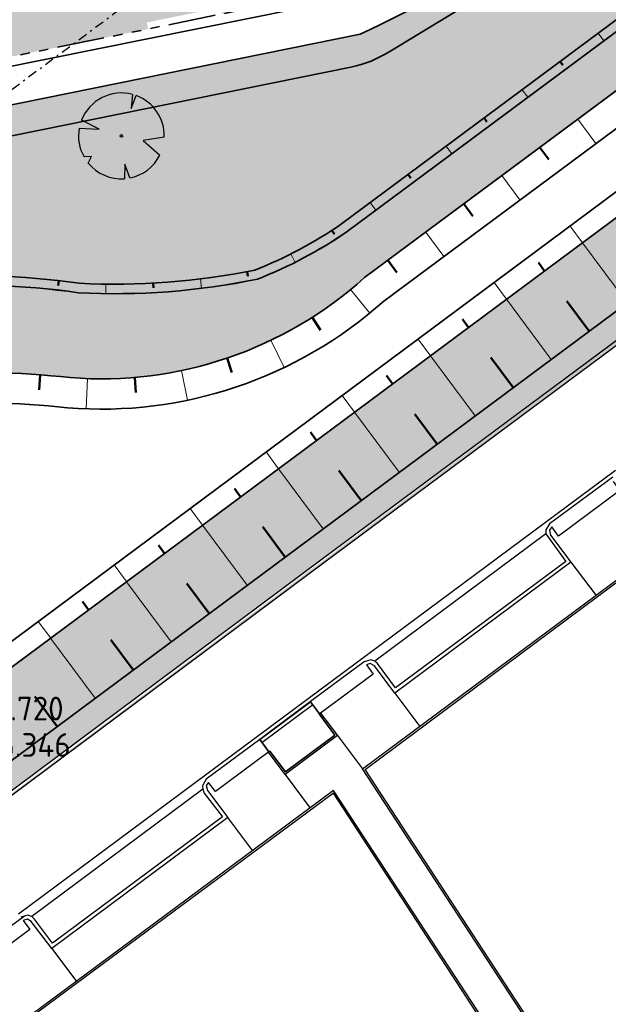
# Model space of a CAD drawing. Header units: metres. Extents: x 103263 to 106611, y 426963 to 428812.
# Tile 5 of 74: x 104255 to 104286, y 427594 to 427646. Entities that reach past the tile are written whole.
import ezdxf
from ezdxf.enums import TextEntityAlignment as Align

# ---------------------------------------------------------------- set-up
doc = ezdxf.new("R2010")
doc.units = ezdxf.units.M
doc.linetypes.add('DASHDOT', pattern=[1, 0.5, -0.25, 0, -0.25])
doc.linetypes.add('VH-RWSBAND_110X220', pattern=[24, 10, -2, 2, -2, 2, -2, 2, -2])
for name, color, linetype in [('!USG_214_molgoot', 1, 'Continuous'), ('kc-nieuwe-gasleiding-25-03-2004', 30, 'Continuous'), ('P-I-FUNCTIESCHEIDING', 7, 'Continuous'), ('P-I-KANT-OP-INRIT', 7, 'Continuous')]:
    doc.layers.add(name, color=color, linetype=linetype)
for name, color, linetype, lineweight in [('N-GV-GW-TALUD_TEEN-G', 3, 'Continuous', 35), ('N-WE-GR-BOOM-S', 7, 'Continuous', 25), ('N-WE-GW-TALUD_KRUIN-G', 3, 'Continuous', 35), ('N-WE-GW-TALUDARCERING-S', 90, 'Continuous', 25), ('N-WE-GW-TALUDARCERING_KORT-G', 90, 'Continuous', 50), ('N-WE-GW-TALUDARCERING_LANG-G', 90, 'Continuous', 18), ('N-WE-VH-KANTOPSLUITING_TROTTOIRBAND_RWS_110 220-G', 210, 'VH-RWSBAND_110X220', 35), ('N-WE-VH-KANTVERHARDING-G', 210, 'Continuous', 35), ('N-WE-VH-VERHARDING-G', 252, 'Continuous', 35)]:
    doc.layers.add(name, color=color, linetype=linetype, lineweight=lineweight)
doc.layers.add('N-WE-GR-BEPLANTING-A-250', color=7, linetype='Continuous', lineweight=18, true_color=0x00a500)
doc.layers.add('N-WE-GR-GRAS-A-250', color=7, linetype='Continuous', lineweight=18, true_color=0x7ca500)
doc.layers.add('N-WE-VH-VERHARDING-AP_GROEN4', color=7, linetype='Continuous', true_color=0x004700)
doc.styles.add('NLCS-ISO-T25', font='NLCS-ISO.ttf', dxfattribs={"height": 2.5})
pattern_1 = [(316.3290536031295, (0, 0), (1.76729138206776, 0.04100208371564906), [0.1499999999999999, -0.9999999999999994]), (1.329053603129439, (0.5342876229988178, -0.1644285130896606), (1.508993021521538, 1.785480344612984), [0.15, -1]), (346.3290536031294, (0.1759090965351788, 0.03944603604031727), (1.315684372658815, 0.9664236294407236), [0.15, -1]), (331.3290536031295, (0.7036363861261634, 0.1577841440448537), (0.9740066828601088, 0.3221971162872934), [0.15, -1]), (91.3290536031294, (1.870952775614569, 1.670190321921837), (-0.5870817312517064, -0.5637686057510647), [0.15, -1]), (106.3290536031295, (1.430233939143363, -0.6741148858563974), (-0.3111394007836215, -0.7163743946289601), [0.15, -1]), (121.3290536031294, (0.251521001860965, -0.1709888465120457), (-0.4753752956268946, -0.7576399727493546), [0.15, -1]), (41.32905360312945, (0.7069165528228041, 0.01640083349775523), (0.1086561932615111, 1.693574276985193), [0.1499999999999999, -0.9999999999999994]), (56.32905360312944, (0, 0), (-0.3333754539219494, 1.663989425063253), [0.1499999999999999, -0.9999999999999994])]

# ---------------------------------------------------------------- blocks, each defined once
blk = doc.blocks.new('*U220')
at = {"ltscale": 20, "flags": 128}
for points in [[(0.5793388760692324, 2.190296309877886), (0.512674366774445, 1.442929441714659), (0.7783564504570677, 2.127719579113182)], [(-2.229457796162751, 0.4031898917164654), (-1.183538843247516, 0.3534729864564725), (-2.105046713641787, 0.837744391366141)], [(2.264866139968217, -0.05835501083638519), (1.153274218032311, -0.2475629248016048), (2.022349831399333, -1.021356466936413)], [(-1.754058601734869, -1.433978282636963), (-1.575691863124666, -1.088303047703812), (-1.973252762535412, -1.113243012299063)], [(0.446271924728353, -2.221250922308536), (0.1886407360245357, -1.498573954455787), (0.1622557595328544, -2.259803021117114)]]:
    blk.add_lwpolyline(points, dxfattribs=at)
blk.add_lwpolyline([(2.26486297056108, -0.05835493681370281, 0.3219436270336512), (0.7783549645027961, 2.127715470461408, 0.3219436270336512)], format="xyb", dxfattribs=at)
blk.add_circle((0, 0), 0.0675)
at = {"ltscale": 20}
for start, end in [(75.18440999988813, 158.298953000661), (169.7490490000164, 209.4302330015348), (281.3600670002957, 333.2046490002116), (219.2666920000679, 274.1068389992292)]:
    blk.add_arc((0, 0), 2.265614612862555, start, end, dxfattribs=at)
blk = doc.blocks.new('*U56')
at = {"layer": 'N-WE-GW-TALUDARCERING_KORT-G', "ltscale": 0.1}
for p, q in [((104283.7857496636, 427644.0492561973), (104283.9347841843, 427643.8485357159)), ((104279.7713400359, 427641.0685657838), (104279.9203745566, 427640.8678453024)), ((104275.7569304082, 427638.0878753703), (104275.9059649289, 427637.8871548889)), ((104271.7251656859, 427635.1318318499), (104271.8613490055, 427634.9221795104)), ((104267.2480538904, 427632.9569083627), (104267.2955078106, 427632.711453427)), ((104257.3008443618, 427632.4771476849), (104257.2719337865, 427632.2288249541)), ((104262.289689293, 427632.3435321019), (104262.3034787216, 427632.0939126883))]:
    blk.add_line(p, q, dxfattribs=at)
at = {"layer": 'N-WE-GW-TALUDARCERING_LANG-G', "ltscale": 0.1}
for p, q in [((104285.7929544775, 427645.539601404), (104286.0910235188, 427645.1381604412)), ((104281.7785448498, 427642.5589109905), (104282.0766138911, 427642.1574700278)), ((104277.7641352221, 427639.5782205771), (104278.0622042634, 427639.1767796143)), ((104273.7497255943, 427636.5975301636), (104274.0477946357, 427636.1960892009)), ((104269.5580935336, 427633.8878429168), (104269.782821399, 427633.4411916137)), ((104259.7907331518, 427632.2904499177), (104259.7843790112, 427631.7904902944)), ((104264.7792867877, 427632.566026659), (104264.8406715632, 427632.0698090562))]:
    blk.add_line(p, q, dxfattribs=at)
blk = doc.blocks.new('*U57')
at = {"layer": 'N-WE-GW-TALUDARCERING_KORT-G', "ltscale": 0.1}
for p, q in [((104282.7089249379, 427639.5120319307), (104283.1858354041, 427638.8697263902)), ((104278.6945153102, 427636.5313415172), (104279.1714257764, 427635.8890359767)), ((104274.6801056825, 427633.5506511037), (104275.1570161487, 427632.9083455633)), ((104270.6927179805, 427630.5407258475), (104271.122085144, 427629.865711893)), ((104266.1933236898, 427628.3877703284), (104266.4495793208, 427627.6299226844)), ((104256.3215935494, 427627.5053014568), (104256.2601010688, 427626.7076682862)), ((104261.3106533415, 427627.3683112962), (104261.3790511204, 427626.5712405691))]:
    blk.add_line(p, q, dxfattribs=at)
at = {"layer": 'N-WE-GW-TALUDARCERING_LANG-G', "ltscale": 0.1}
for p, q in [((104284.7161297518, 427641.0023771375), (104285.6699506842, 427639.7177660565)), ((104280.7017201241, 427638.021686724), (104281.6555410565, 427636.737075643)), ((104276.6873104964, 427635.0409963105), (104277.6411314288, 427633.7563852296)), ((104272.7164927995, 427632.0059254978), (104273.7309542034, 427630.7686429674)), ((104268.5078127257, 427629.3288415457), (104269.1984211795, 427627.8855605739)), ((104263.7826685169, 427627.7310998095), (104264.1096827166, 427626.1648745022)), ((104258.8129702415, 427627.3046428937), (104258.7575720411, 427625.7056022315))]:
    blk.add_line(p, q, dxfattribs=at)
blk = doc.blocks.new('*U58')
at = {"layer": 'N-WE-GW-TALUDARCERING_KORT-G', "ltscale": 0.1}
for p, q in [((104282.9627847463, 427632.9851762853), (104282.6348024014, 427633.4266823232)), ((104278.9490934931, 427630.0035186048), (104278.6211111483, 427630.4450246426)), ((104274.9354022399, 427627.0218609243), (104274.6074198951, 427627.4633669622)), ((104270.9217109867, 427624.0402032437), (104270.5937286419, 427624.4817092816)), ((104266.9080197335, 427621.0585455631), (104266.5800373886, 427621.500051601)), ((104262.8943284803, 427618.0768878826), (104262.5663461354, 427618.5183939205)), ((104258.8806372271, 427615.0952302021), (104258.5526548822, 427615.5367362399))]:
    blk.add_line(p, q, dxfattribs=at)
at = {"layer": 'N-WE-GW-TALUDARCERING_LANG-G', "ltscale": 0.1}
for p, q in [((104284.9696303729, 427634.4760051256), (104284.3136656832, 427635.3590172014)), ((104280.9559391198, 427631.4943474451), (104280.29997443, 427632.3773595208)), ((104276.9422478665, 427628.5126897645), (104276.2862831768, 427629.3957018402)), ((104272.9285566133, 427625.531032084), (104272.2725919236, 427626.4140441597)), ((104268.9148653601, 427622.5493744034), (104268.2589006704, 427623.4323864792)), ((104264.9011741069, 427619.5677167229), (104264.2452094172, 427620.4507287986)), ((104260.8874828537, 427616.5860590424), (104260.231518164, 427617.4690711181)), ((104256.8737916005, 427613.6044013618), (104256.2178269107, 427614.4874134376))]:
    blk.add_line(p, q, dxfattribs=at)
blk = doc.blocks.new('*U59')
at = {"layer": 'N-WE-GW-TALUDARCERING_KORT-G', "ltscale": 0.1}
for p, q in [((104285.3153317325, 427629.8121593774), (104284.1375769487, 427631.3975674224)), ((104281.3016404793, 427626.8305016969), (104280.1238856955, 427628.4159097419)), ((104277.2879492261, 427623.8488440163), (104276.1101944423, 427625.4342520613)), ((104273.2742579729, 427620.8671863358), (104272.0965031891, 427622.4525943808)), ((104269.2605667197, 427617.8855286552), (104268.0828119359, 427619.4709367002)), ((104265.2468754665, 427614.9038709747), (104264.0691206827, 427616.4892790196)), ((104261.2331842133, 427611.9222132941), (104260.0554294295, 427613.5076213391)), ((104257.2194929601, 427608.9405556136), (104256.0417381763, 427610.5259636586))]:
    blk.add_line(p, q, dxfattribs=at)
at = {"layer": 'N-WE-GW-TALUDARCERING_LANG-G', "ltscale": 0.1}
for p, q in [((104287.3221773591, 427631.3029882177), (104284.9666677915, 427634.4738043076)), ((104283.3084861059, 427628.3213305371), (104280.9529765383, 427631.4921466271)), ((104279.2947948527, 427625.3396728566), (104276.9392852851, 427628.5104889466)), ((104275.2811035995, 427622.358015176), (104272.9255940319, 427625.528831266)), ((104271.2674123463, 427619.3763574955), (104268.9119027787, 427622.5471735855)), ((104267.2537210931, 427616.394699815), (104264.8982115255, 427619.5655159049)), ((104263.2400298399, 427613.4130421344), (104260.8845202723, 427616.5838582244)), ((104259.2263385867, 427610.4313844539), (104256.8708290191, 427613.6022005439))]:
    blk.add_line(p, q, dxfattribs=at)
blk = doc.blocks.new('update forel')
at = {"layer": '!USG_214_molgoot', "color": 251}
for p, q in [((104286.7091578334, 427622.4528384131, -1.148020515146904), (104273.6983171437, 427612.7925887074, -1.173066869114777)), ((104283.0331369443, 427619.1054109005, -1.17086516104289), (104273.9965148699, 427612.3912433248, -1.173066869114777)), ((104273.6983171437, 427612.7925887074, -1.173066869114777), (104255.1829574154, 427599.0264139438, -1.114373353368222))]:
    blk.add_line(p, q, dxfattribs=at)
for points in [[(104303.4648930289, 427563.2835961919, -0.9666226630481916), (104299.3105710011, 427569.6558983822, -0.9513645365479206), (104288.8893333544, 427585.5715757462, -0.9436194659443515), (104287.6683877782, 427584.7837590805, -0.9311318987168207), (104273.3480458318, 427606.6973990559, -0.9279319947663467), (104285.6946930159, 427615.8774830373, -0.9345929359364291), (104310.4282567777, 427634.2571154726, -1.060514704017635)], [(104264.9028368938, 427605.6229647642, -1.172369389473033), (104255.8760437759, 427598.9010028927, -1.150071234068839)], [(104298.7794874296, 427561.706854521, -1.017954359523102), (104295.266970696, 427567.0546054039, -0.9691056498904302), (104284.8827587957, 427582.9198481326, -0.9746610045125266), (104286.0966519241, 427583.7296783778, -0.9349483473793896), (104271.817919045, 427605.5541999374, -0.9347492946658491), (104255.2616980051, 427593.2701736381, -0.899735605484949)]]:
    blk.add_polyline3d(points, dxfattribs=at)
at = {"color": 251, "lineweight": -3}
blk.add_line((104269.2538416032, 427606.3985597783, -0.9857476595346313), (104268.3738530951, 427607.5833174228, -1.058084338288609), dxfattribs=at)
at = {"layer": 'P-I-FUNCTIESCHEIDING', "color": 251, "linetype": 'Continuous'}
for p, q in [((104271.1343925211, 427609.6460387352, -1.039105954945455), (104272.0236214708, 427608.4567163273, -0.99491646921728)), ((104267.9243775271, 427608.2463230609, -1.131431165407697), (104265.0908968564, 427606.1563619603, -1.138062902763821)), ((104272.0236214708, 427608.4567163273, -0.99491646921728), (104269.2538416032, 427606.3985597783, -0.9857476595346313)), ((104265.2092369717, 427605.987031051, -1.049764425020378), (104265.0951257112, 427605.8172727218, -1.031966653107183)), ((104265.0951257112, 427605.8172727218, -1.031966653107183), (104265.1512694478, 427605.5564713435, -1.040869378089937)), ((104271.806726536, 427605.4130706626, -0.9591508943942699), (104255.3142090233, 427593.1991751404, -0.9071362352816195)), ((104265.1512694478, 427605.5564713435, -1.040869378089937), (104266.2294611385, 427604.1380717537, -0.9879818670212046)), ((104285.9771663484, 427583.7290331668, -0.9438487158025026), (104271.806726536, 427605.4130706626, -0.9591508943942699)), ((104266.2324649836, 427604.1321691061, -0.9885819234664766), (104256.9273318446, 427597.2081127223, -0.9802868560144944)), ((104266.2294611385, 427604.1380717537, -0.9879818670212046), (104266.2324649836, 427604.1321691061, -0.9885819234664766)), ((104255.646422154, 427598.7639372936, -1.017273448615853), (104255.4228708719, 427598.6969702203, -1.026874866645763)), ((104255.8503455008, 427598.6509181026, -1.019574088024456), (104255.646422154, 427598.7639372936, -1.017273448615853)), ((104256.9273318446, 427597.2081127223, -0.9802868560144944), (104255.8503455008, 427598.6509181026, -1.019574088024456))]:
    blk.add_line(p, q, dxfattribs=at)
for points in [[(104242.4555612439, 427596.4036620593, -1.014039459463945), (104252.8383283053, 427604.1042792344, -1.037922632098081), (104271.2228467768, 427617.785619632, -1.031415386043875), (104293.1893211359, 427634.1011107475, -1.048068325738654), (104300.3571159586, 427639.4316784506, -1.069387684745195), (104304.3583929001, 427642.4169554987, -1.193442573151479)], [(104255.4871589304, 427598.9194659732, -1.11982220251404), (104246.883789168, 427592.5860554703, -1.117168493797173), (104245.8854914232, 427591.8142281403, -1.039380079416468), (104242.5855717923, 427596.2713018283, -1.029640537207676), (104243.6039762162, 427597.0055277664, -1.096029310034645), (104252.9575400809, 427603.9454503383, -1.145724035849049), (104271.3493464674, 427617.6279537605, -1.14621675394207), (104271.3493464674, 427617.6279537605, -1.14621675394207), (104293.3212004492, 427633.94524602, -1.204469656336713), (104300.115604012, 427638.9893797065, -1.294593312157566), (104304.4778030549, 427642.2587438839, -1.296843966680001)], [(104303.5573144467, 427563.2965688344, -0.9373222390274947), (104299.3850906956, 427569.7163395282, -0.9538636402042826), (104288.9127159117, 427585.7064007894, -0.9455178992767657), (104287.7108946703, 427584.89737409, -0.9280305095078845), (104273.4843044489, 427606.6716037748, -0.9300318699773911), (104285.7564157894, 427615.8085550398, -0.9381935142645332), (104310.4775465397, 427634.151535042, -1.084715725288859)], [(104283.2241670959, 427619.6298161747, -1.161358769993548), (104283.0250016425, 427619.3233845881, -1.183762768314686), (104283.0331369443, 427619.1054109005, -1.17086516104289), (104284.0792371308, 427617.6564333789, -1.120678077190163), (104275.0839409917, 427610.9770789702, -1.112979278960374), (104274.1387881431, 427612.259686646, -1.16556789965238), (104273.9965148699, 427612.3912433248, -1.173066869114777), (104273.7881179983, 427612.4594923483, -1.154766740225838), (104273.4343973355, 427612.3576810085, -1.144368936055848)], [(104283.3374445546, 427619.4710446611, -1.040060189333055), (104283.2194426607, 427619.295144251, -1.040162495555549), (104283.2806961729, 427619.047271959, -1.037765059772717), (104284.3530463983, 427617.6190453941, -0.9923776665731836), (104275.0479819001, 427610.6968098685, -1.005682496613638), (104273.9722960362, 427612.1358893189, -1.039569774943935), (104273.7520142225, 427612.259581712, -1.046469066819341), (104273.5489460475, 427612.1920973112, -1.045970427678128)], [(104284.3530463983, 427617.6190453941, -0.9923776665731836), (104285.6806834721, 427615.8553724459, -0.9588932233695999)], [(104275.0479819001, 427610.6968098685, -1.005682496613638), (104276.3644219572, 427608.9431375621, -0.9510979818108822)], [(104270.6063358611, 427610.2540628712, -1.135900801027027), (104267.9243775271, 427608.2463230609, -1.131431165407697), (104267.9243775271, 427608.2463230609, -1.131431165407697)], [(104270.7200655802, 427610.083233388, -1.044602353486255), (104268.0341210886, 427608.0789336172, -1.0411326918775)], [(104268.3945920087, 427607.5987059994, -1.058336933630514), (104268.4429716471, 427607.6303587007, -1.032236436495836), (104269.2703729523, 427606.5374720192, -0.9926460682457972), (104271.8810356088, 427608.481648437, -0.9889166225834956), (104271.0555946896, 427609.5980039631, -1.037306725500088), (104271.1324053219, 427609.6578033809, -1.041305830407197)], [(104272.0236214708, 427608.4567163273, -0.99491646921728), (104273.346950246, 427606.7026644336, -0.9399319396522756)], [(104265.0908968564, 427606.1563619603, -1.138062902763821), (104264.8875701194, 427605.7983593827, -1.1673674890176), (104264.9028368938, 427605.6229647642, -1.172369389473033), (104264.9848994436, 427605.4258774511, -1.17297132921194), (104265.9462357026, 427604.1721562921, -1.113982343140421), (104256.9640133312, 427597.5029005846, -1.094483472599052), (104256.0135369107, 427598.7701121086, -1.134972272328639), (104255.8760437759, 427598.9010028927, -1.150071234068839), (104255.6718960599, 427598.9729183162, -1.125271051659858), (104255.3024218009, 427598.8660136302, -1.114373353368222)], [(104269.2538416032, 427606.3985597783, -0.9857476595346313), (104270.5768409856, 427604.6309118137, -0.9455632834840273)], [(104267.5585771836, 427602.3694338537, -0.9451974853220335), (104266.2294611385, 427604.1380717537, -0.9879818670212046)], [(104256.9273318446, 427597.2081127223, -0.9802868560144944), (104258.2456986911, 427595.4748145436, -0.9305021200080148)]]:
    blk.add_polyline3d(points, dxfattribs=at)
at = {"layer": 'P-I-KANT-OP-INRIT', "color": 251, "linetype": 'Continuous'}
for points in [[(104286.5665236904, 427622.0987740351, -1.148203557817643), (104283.2241670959, 427619.6298161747, -1.161358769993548)], [(104286.5802385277, 427621.8792293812, -1.029323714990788), (104286.9293645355, 427621.3941727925, -1.042528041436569), (104283.7000658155, 427618.9951229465, -1.033364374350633), (104283.3374445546, 427619.4710446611, -1.040060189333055)], [(104273.4343973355, 427612.3576810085, -1.144368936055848), (104270.6063358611, 427610.2540628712, -1.135900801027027)], [(104273.5489460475, 427612.1920973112, -1.045970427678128), (104273.901116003, 427611.7051540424, -1.020974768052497), (104271.1343925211, 427609.6460387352, -1.039105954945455), (104271.0778562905, 427609.6030326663, -1.032506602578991), (104270.7200655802, 427610.083233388, -1.044602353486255)], [(104268.0341210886, 427608.0789336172, -1.0411326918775), (104268.3945920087, 427607.5987059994, -1.058336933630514), (104265.5810472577, 427605.5110147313, -1.024068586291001), (104265.2092369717, 427605.987031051, -1.049764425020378)], [(104255.4228708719, 427598.6969702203, -1.026874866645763), (104255.7791449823, 427598.2183289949, -1.008779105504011), (104252.9601352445, 427596.1214286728, -1.01441089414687), (104252.6028258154, 427596.5923538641, -1.027406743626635)]]:
    blk.add_polyline3d(points, dxfattribs=at)
blk = doc.blocks.new('GM_COORD XY')
for p, q in [((0, 2.5), (0, -2.5)), ((2.5, 0), (-2.5, 0))]:
    blk.add_line(p, q)
blk.add_circle((0, 0), 0.9999999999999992)
at = {"style": 'NLCS-ISO-T25'}
for tag, p in [('X-WAARDE', (1.825317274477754, 5.82867350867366)), ('Y-WAARDE', (1.907821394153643, 1.978450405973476))]:
    blk.add_attdef(tag, p, '', height=2.5, dxfattribs=at)
blk.add_attdef('GM_COORD_NUMMER', text='', height=2.5, dxfattribs=at).set_placement((-2.5, 0.75), align=Align.RIGHT)

msp = doc.modelspace()

# ---------------------------------------------------------------- hatches: boundary and pattern name
at = {"layer": 'N-WE-GR-BEPLANTING-A-250'}
h = msp.add_hatch(dxfattribs=at)
h.set_pattern_fill('AGR-BEPLANTING_SOORT_01', color=256, scale=0.2, angle=2.438340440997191e-10, style=0, pattern_type=2)
h.set_pattern_definition([(60.00000000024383, (104639.955648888, 427910.1806441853), (-0.5773504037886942, 0.9999997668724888), [0.288676, -0.8660260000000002]), (120.0000000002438, (104639.955648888, 427910.1806441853), (-1.154700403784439, -2.331299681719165e-07), [0.288676, -0.8660260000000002]), (270, (104639.955648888, 427910.1806441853), (0.5773500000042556, -0.9999999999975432), [0.25, -1.75])])
edge = h.paths.add_edge_path()
edge.add_line((104659.3303647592, 427926.4612525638), (104651.7230013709, 427930.1607831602))
edge.add_line((104651.7230013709, 427930.1607831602), (104630.4938774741, 427940.376883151))
edge.add_line((104630.4938774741, 427940.376883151), (104615.8207720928, 427939.2164508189))
edge.add_line((104615.8207720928, 427939.2164508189), (104614.2376933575, 427936.9417769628))
edge.add_line((104614.2376933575, 427936.9417769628), (104618.9005509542, 427931.7673681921))
edge.add_line((104618.9005509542, 427931.7673681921), (104620.0012690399, 427927.1015558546))
edge.add_line((104620.0012690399, 427927.1015558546), (104630.0898014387, 427928.1712134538))
edge.add_line((104630.0898014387, 427928.1712134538), (104636.2878124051, 427922.2964945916))
edge.add_line((104636.2878124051, 427922.2964945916), (104635.6264533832, 427916.4450273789))
edge.add_line((104635.6264533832, 427916.4450273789), (104649.3272545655, 427918.542081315))
edge.add_line((104649.3272545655, 427918.542081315), (104660.6366545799, 427913.9924327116))
edge.add_line((104660.6366545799, 427913.9924327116), (104663.6131149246, 427914.9011601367))
edge.add_line((104663.6131149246, 427914.9011601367), (104665.8010621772, 427914.1757056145))
edge.add_line((104665.8010621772, 427914.1757056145), (104667.1001514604, 427911.8641044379))
edge.add_line((104667.1001514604, 427911.8641044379), (104668.6199794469, 427908.9346376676))
edge.add_line((104668.6199794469, 427908.9346376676), (104670.7094656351, 427905.0285698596))
edge.add_line((104670.7094656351, 427905.0285698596), (104666.1406019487, 427898.7868442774))
edge.add_line((104666.1406019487, 427898.7868442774), (104659.3938611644, 427895.167689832))
edge.add_line((104659.3938611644, 427895.167689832), (104659.8848710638, 427894.6055145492))
edge.add_arc((2471945.486461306, 2366238.399359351), 3059610.724035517, 219.310766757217, 219.311095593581)
edge.add_arc((104633.1765330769, 427844.6214640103), 52.49880512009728, 34.46647924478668, 43.892134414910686, ccw=False)
edge.add_arc((104561.2641716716, 427811.9097585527), 131.0209486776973, 20.525008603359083, 28.4523627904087, ccw=False)
edge.add_arc((104687.2521040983, 427859.0575428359), 3.499999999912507, 200.2204952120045, 290.1774694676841)
edge.add_arc((104734.3333150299, 427775.8055196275), 92.1906331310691, 116.25824959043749, 119.84127220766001, ccw=False)
edge.add_line((104693.54653613, 427858.4829137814), (104693.7189308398, 427859.7056682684))
edge.add_line((104693.7189308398, 427859.7056682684), (104675.3548332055, 427897.7132286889))
edge.add_line((104675.3548332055, 427897.7132286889), (104665.2685288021, 427916.3479826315))
edge.add_line((104665.2685288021, 427916.3479826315), (104661.1353112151, 427923.4013750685))
edge.add_line((104661.1353112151, 427923.4013750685), (104659.3303647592, 427926.4612525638))
edge = h.paths.add_edge_path()
edge.add_line((104670.1550383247, 427924.7248936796), (104658.9175619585, 427940.3055199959))
edge.add_line((104658.9175619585, 427940.3055199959), (104653.2284554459, 427936.5817013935))
edge.add_arc((104651.4900431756, 427939.1483963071), 3.100000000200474, 210.78231766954, 304.10962921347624, ccw=False)
edge.add_arc((104006.7206265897, 427555.0583306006), 747.4016849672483, 30.78231766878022, 33.22624458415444)
edge.add_line((104631.9321601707, 427964.5944303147), (104627.9856486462, 427961.7680270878))
edge.add_line((104627.9856486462, 427961.7680270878), (104626.3177951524, 427960.5509960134))
edge.add_line((104626.3177951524, 427960.5509960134), (104625.9700455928, 427960.9459651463))
edge.add_line((104625.9700455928, 427960.9459651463), (104624.1400822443, 427949.0979709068))
edge.add_line((104624.1400822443, 427949.0979709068), (104623.8429765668, 427947.1743769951))
edge.add_line((104623.8429765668, 427947.1743769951), (104618.5678430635, 427941.9415107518))
edge.add_line((104618.5678430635, 427941.9415107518), (104631.1659005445, 427942.9378365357))
edge.add_line((104631.1659005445, 427942.9378365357), (104634.7839139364, 427941.1783634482))
edge.add_line((104634.7839139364, 427941.1783634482), (104651.5656544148, 427933.0172491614))
edge.add_line((104651.5656544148, 427933.0172491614), (104660.8855343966, 427928.4849060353))
edge.add_line((104660.8855343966, 427928.4849060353), (104667.4835066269, 427917.5208487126))
edge.add_line((104667.4835066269, 427917.5208487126), (104673.5438381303, 427906.5821909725))
edge.add_line((104673.5438381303, 427906.5821909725), (104680.5943660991, 427892.6833740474))
edge.add_line((104680.5943660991, 427892.6833740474), (104687.9966658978, 427877.3128729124))
edge.add_line((104687.9966658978, 427877.3128729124), (104695.9848212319, 427860.7641181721))
edge.add_line((104695.9848212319, 427860.7641181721), (104701.3449330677, 427863.4087762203))
edge.add_line((104701.3449330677, 427863.4087762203), (104685.8327935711, 427895.5793691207))
edge.add_line((104685.8327935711, 427895.5793691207), (104682.0114505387, 427903.4467681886))
edge.add_line((104682.0114505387, 427903.4467681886), (104677.8967674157, 427911.1612343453))
edge.add_line((104677.8967674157, 427911.1612343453), (104670.1550383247, 427924.7248936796))
at = {"layer": 'N-WE-GR-GRAS-A-250'}
h = msp.add_hatch(dxfattribs=at)
h.set_pattern_fill('AGR-GRAS_01-SO', color=256, scale=0.05, angle=-43.67094639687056, pattern_type=2)
h.set_pattern_definition(pattern_1)
h.paths.add_polyline_path([(104275.69159894, 427694.5490055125), (104275.0409138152, 427695.1980150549), (104279.4078898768, 427690.8422844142), (104279.0738083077, 427691.1755056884)], flags=16)
edge = h.paths.add_edge_path(flags=16)
edge.add_arc((104291.9722757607, 427701.757412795), 2.65008164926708, 45.56959520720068, 210.8130321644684)
edge.add_line((104289.6962706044, 427700.3999396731), (104297.6464557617, 427689.8805824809))
edge.add_line((104297.6464557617, 427689.8805824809), (104303.1582926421, 427683.0383737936))
edge.add_arc((104305.2280735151, 427685.1319706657), 2.944000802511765, 225.3277486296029, 305.3599234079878)
edge.add_arc((104305.1955839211, 427684.7330549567), 2.649999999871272, 310.9329528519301, 397.9526151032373)
edge.add_line((104307.2851609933, 427686.3628302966), (104301.7930548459, 427693.4748142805))
edge.add_line((104301.7930548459, 427693.4748142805), (104293.8274452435, 427703.6498395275))
h.paths.add_polyline_path([(104284.1910790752, 427666.5895453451), (104285.6034682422, 427668.0055809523), (104286.1982031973, 427667.4123775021), (104284.7858140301, 427665.996341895)], flags=0)
h.paths.add_polyline_path([(104270.1710921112, 427680.8541685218), (104270.0307230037, 427680.7134370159), (104270.1448787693, 427680.8278875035)], flags=0)
h.paths.add_polyline_path([(104288.792792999, 427697.848215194), (104298.8540281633, 427680.5632058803), (104264.2840095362, 427660.4407355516), (104254.2227743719, 427677.7257448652)], flags=16)
edge = h.paths.add_edge_path()
edge.add_line((104262.0169110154, 427645.7647806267), (104261.9505685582, 427646.1084144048))
edge.add_line((104261.9505685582, 427646.1084144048), (104265.8714173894, 427646.9024717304))
edge.add_line((104265.8714173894, 427646.9024717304), (104265.9377598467, 427646.5588379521))
edge.add_line((104265.9377598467, 427646.5588379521), (104272.417018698, 427647.8710290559))
edge.add_line((104272.417018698, 427647.8710290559), (104283.7929418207, 427653.3871326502))
edge.add_line((104283.7929418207, 427653.3871326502), (104277.6891967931, 427659.1832062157))
edge.add_line((104277.6891967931, 427659.1832062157), (104276.9531156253, 427660.0603662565))
edge.add_line((104276.9531156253, 427660.0603662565), (104283.9475387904, 427653.4778575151))
edge.add_line((104283.9475387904, 427653.4778575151), (104308.8001632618, 427671.4541623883))
edge.add_line((104308.8001632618, 427671.4541623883), (104312.4851861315, 427681.3922844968))
edge.add_line((104312.4851861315, 427681.3922844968), (104301.5549664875, 427695.4042240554))
edge.add_line((104301.5549664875, 427695.4042240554), (104294.3204797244, 427704.6819818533))
edge.add_line((104294.3204797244, 427704.6819818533), (104294.16258426, 427704.5588305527))
edge.add_line((104294.16258426, 427704.5588305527), (104292.8228023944, 427706.2765994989))
edge.add_arc((104291.9358344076, 427704.1717335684), 2.284113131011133, 67.14996278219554, 122.6045472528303)
edge.add_line((104290.7050682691, 427706.0958924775), (104289.9191855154, 427705.5193007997))
edge.add_line((104289.9191855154, 427705.5193007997), (104214.3990267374, 427649.8790063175))
edge.add_arc((104137.370367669, 427575.5798790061), 107.0223090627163, 31.6449035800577, 43.966655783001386, ccw=False)
edge.add_line((104228.4801735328, 427631.7294819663), (104245.4779670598, 427642.415284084))
edge.add_line((104245.4779670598, 427642.415284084), (104262.0169110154, 427645.7647806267))
h.paths.add_polyline_path([(104297.3809709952, 427683.0938898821), (104298.5867508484, 427681.0223831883), (104299.0211653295, 427681.4579192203)], flags=16)
h.paths.add_polyline_path([(104264.2840095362, 427660.4407355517), (104254.3584907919, 427677.492586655), (104259.9288042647, 427667.9228947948), (104264.2840095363, 427660.4407355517), (104272.5094800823, 427665.228606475), (104297.124802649, 427679.5566605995)], flags=16)
h.paths.add_polyline_path([(104284.8077310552, 427695.5285956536), (104284.8749399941, 427695.567716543), (104284.8608092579, 427695.581810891)], flags=0)
h = msp.add_hatch(dxfattribs=at)
h.set_pattern_fill('AGR-GRAS_01-SO', color=256, scale=0.05, angle=-43.67094639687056, pattern_type=2)
h.set_pattern_definition(pattern_1)
edge = h.paths.add_edge_path(flags=16)
edge.add_line((104316.154143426, 427667.4588167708), (104320.8611584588, 427661.1388059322))
edge.add_line((104320.8611584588, 427661.1388059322), (104250.3313867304, 427608.7442338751))
edge.add_arc((104247.2648215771, 427613.2205930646), 5.426012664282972, 219.4039090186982, 304.4134006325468, ccw=False)
edge.add_arc((104166.720105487, 427584.959910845), 80.28382297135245, 18.00545895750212, 27.4716428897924)
edge.add_arc((104243.4194176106, 427624.6322860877), 6.070829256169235, 116.00079303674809, 205.742013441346, ccw=False)
edge.add_arc((104253.037051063, 427595.8485288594), 36.37528076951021, 81.63275932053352, 109.72852923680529, ccw=False)
edge.add_arc((104260.2592254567, 427669.1086573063), 37.32191803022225, 267.0374160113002, 281.6598533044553)
edge.add_arc((104259.3358458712, 427654.205126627), 23.24483553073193, 291.3594470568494, 304.5746374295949)
edge.add_line((104272.5268093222, 427635.0656161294), (104316.154143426, 427667.4588167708))
edge = h.paths.add_edge_path(flags=16)
edge.add_arc((104314.4910434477, 427672.7595592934), 1.500000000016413, 46.21885716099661, 127.9522814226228)
edge.add_line((104313.5685359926, 427673.9423441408), (104313.3063208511, 427673.7378306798))
edge.add_arc((104314.2288283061, 427672.5550458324), 1.499999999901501, 127.9522814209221, 217.136482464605)
edge.add_line((104313.0330287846, 427671.649472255), (104320.8611584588, 427661.1388059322))
edge.add_arc((104318.9714468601, 427664.073849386), 3.490772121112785, 302.7752373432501, 354.0537533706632)
edge.add_arc((104318.8448869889, 427664.1167867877), 3.621220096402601, 353.5854835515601, 393.3936794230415)
edge.add_line((104321.8682747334, 427666.1098651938), (104319.9439999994, 427668.6080000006))
edge.add_line((104319.9439999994, 427668.6080000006), (104319.4780000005, 427669.1049999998))
edge.add_line((104319.4780000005, 427669.1049999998), (104315.5289018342, 427673.8425412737))
edge = h.paths.add_edge_path()
edge.add_line((104314.3566068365, 427678.9928610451), (104310.1206768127, 427669.9520825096))
edge.add_arc((104202.0035429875, 427792.9349713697), 163.7501315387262, 295.87926206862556, 311.3194588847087, ccw=False)
edge.add_line((104273.4765731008, 427645.6063877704), (104273.3144591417, 427645.5020266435))
edge.add_line((104273.3144591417, 427645.5020266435), (104246.5113800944, 427640.0738190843))
edge.add_line((104246.5113800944, 427640.0738190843), (104229.7837117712, 427629.5959855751))
edge.add_arc((104142.0195088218, 427577.840725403), 101.8879888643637, 10.417302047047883, 30.52819660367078, ccw=False)
edge.add_line((104242.2280691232, 427596.2637196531), (104294.3843952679, 427634.9883334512))
edge.add_line((104294.3843952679, 427634.9883334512), (104242.477, 427596.17))
edge.add_line((104242.477, 427596.17), (104327.239574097, 427659.1451717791))
edge.add_arc((104326.0477405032, 427660.751264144), 1.999999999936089, 306.5780161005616, 397.95261510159)
edge.add_line((104327.6247798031, 427661.9812832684), (104314.3566068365, 427678.9928610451))
at = {"layer": 'N-WE-VH-VERHARDING-AP_GROEN4', "ltscale": 0.1}
h = msp.add_hatch(dxfattribs=at)
h.set_pattern_fill('CROSS', color=256, scale=0.05, style=0)
h.set_pattern_definition([(0, (0, 0), (0.3175, 0.3175), [0.15875, -0.4762500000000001]), (90, (0.07937500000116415, -0.07937499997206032), (-0.3175, 0.3175), [0.15875, -0.4762500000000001])])
edge = h.paths.add_edge_path()
edge.add_arc((104246.9009177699, 427612.5840315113), 4.74792089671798, 216.2543226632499, 312.2156195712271, ccw=False)
edge.add_arc((104166.7201054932, 427584.9599108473), 80.28382296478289, 18.00545895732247, 27.22848260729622)
edge.add_arc((104243.4194176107, 427624.6322860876), 6.070829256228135, 116.00079303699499, 208.9581120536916, ccw=False)
edge.add_arc((104253.0370510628, 427595.8485288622), 36.37528076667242, 81.63275931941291, 109.7285292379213, ccw=False)
edge.add_arc((104260.2592254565, 427669.1086573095), 37.32191803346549, 267.0374160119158, 281.6598533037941)
edge.add_arc((104259.3358458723, 427654.2051266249), 23.24483552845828, 291.3594470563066, 304.5746374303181)
edge.add_line((104272.5268093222, 427635.0656161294), (104316.1541198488, 427667.4587992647))
edge.add_line((104316.1541198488, 427667.4587992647), (104317.6474213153, 427665.4537894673))
edge.add_line((104317.6474213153, 427665.4537894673), (104273.4554954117, 427632.6413806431))
edge.add_arc((104259.5329059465, 427648.0852180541), 20.79304237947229, 265.52842002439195, 312.03459846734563, ccw=False)
edge.add_arc((104252.7115900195, 427580.6791117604), 46.96513778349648, 83.64291426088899, 103.8832923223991)
edge.add_arc((104241.9514299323, 427624.2301514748), 2.104534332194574, 103.9931380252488, 216.1756578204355)
edge.add_arc((104166.7201054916, 427584.9599108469), 82.78382296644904, 18.005458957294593, 27.346156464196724, ccw=False)
edge.add_arc((104248.3028432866, 427611.4763430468), 3.000000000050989, 198.0054589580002, 306.591313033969)

# ---------------------------------------------------------------- linework, layer by layer
at = {"layer": 'kc-nieuwe-gasleiding-25-03-2004', "linetype": 'DASHDOT'}
msp.add_lwpolyline([(104097.9300295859, 427529.0327723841), (104128.0113355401, 427550.2436929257), (104130.3800295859, 427551.9127723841), (104134.2532525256, 427554.6462171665), (104196.1931871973, 427599.7480142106), (104199.5844013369, 427602.21889857), (104218.4276534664, 427615.9312640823), (104221.897940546, 427618.4714742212), (104244.2194343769, 427634.7198408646), (104264.366562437, 427649.6439976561), (104289.8582265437, 427657.327513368), (104306.4051448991, 427669.7063632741), (104309.8544260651, 427672.2858256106), (104330.0230218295, 427687.3656338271), (104332.8547410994, 427691.7035867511), (104344.9502921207, 427710.1692688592), (104375.2025720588, 427733.1422162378), (104475.2935630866, 427810.6439561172), (104553.733056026, 427872.8152583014), (104614.0881718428, 427921.5261436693), (104641.2013038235, 427918.7470910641)], dxfattribs=at)
at = {"layer": 'N-GV-GW-TALUD_TEEN-G', "ltscale": 10, "flags": 128}
for points in [[(104321.8682747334, 427666.1098651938), (104316.3502684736, 427673.1846435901, 1.062219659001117), (104313.7481536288, 427671.1551120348), (104317.0891180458, 427666.8715752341, -0.421176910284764), (104316.511973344, 427662.6179007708), (104274.4692218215, 427631.4012492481, -0.2051671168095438), (104257.7600802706, 427625.762462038, 0.0886765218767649), (104241.8284411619, 427624.7194659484, 0.5847449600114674), (104241.597018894, 427623.8710585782, -0.04127429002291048), (104246.9714053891, 427611.043592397, 0.4196526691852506), (104250.1240963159, 427609.9605533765, 0.3331557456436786)], [(104250.2056246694, 427608.6508087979, -0.4179720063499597), (104242.6246503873, 427609.534518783, 0.04053167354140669), (104237.6658361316, 427621.45837135, -0.4303208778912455), (104240.5633746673, 427630.5509579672, -0.1232306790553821), (104258.3789882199, 427632.3354849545, 0.06343953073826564), (104267.6587852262, 427633.0387410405, 0.05716259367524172), (104272.2353040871, 427635.4730754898), (104314.8507638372, 427667.1149616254), (104315.3416741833, 427667.4777826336)]]:
    msp.add_lwpolyline(points, format="xyb", dxfattribs=at)
for points in [[(104250.1240963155, 427609.9605533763), (104293.1606707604, 427641.9312069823), (104320.5964427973, 427662.3124658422)], [(104250.2311726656, 427608.6697876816), (104293.8166354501, 427641.0481949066), (104321.3502534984, 427661.5021408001)]]:
    msp.add_lwpolyline(points, dxfattribs=at)
at = {"layer": 'N-WE-GW-TALUD_KRUIN-G'}
for points in [[(104250.2311726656, 427608.6697876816, -0.381354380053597), (104243.0716453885, 427609.7769883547, 0.040264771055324), (104238.10705139, 427621.6937093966, -0.4294133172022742), (104240.757516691, 427630.0894115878, -0.1232087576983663), (104258.3297376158, 427631.8373572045, 0.06388913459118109), (104267.8014775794, 427632.557626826, 0.05772613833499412), (104272.5262603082, 427635.0663532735), (104315.1483896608, 427666.7131915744), (104315.9700128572, 427667.3221002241)], [(104250.1762350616, 427603.7083185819), (104296.1721450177, 427637.8773788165), (104324.3252244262, 427658.8692527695, 0.3360540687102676), (104324.8098886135, 427663.9643370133), (104323.4153770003, 427665.752276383)], [(104315.558188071, 427663.9025383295), (104273.455495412, 427632.6413806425, -0.2057533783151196), (104257.9117848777, 427627.3554670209, 0.08854563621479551), (104241.4425415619, 427626.2722331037, 0.5327314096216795), (104240.2526263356, 427622.9879231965, -0.04077906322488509), (104245.4497620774, 427610.5490202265, 0.4457128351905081), (104250.2311726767, 427608.6697876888)], [(104298.0377333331, 427658.6933419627), (104274.7816861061, 427644.5830884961, -0.09300587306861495), (104272.7309299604, 427643.7513669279), (104248.1090049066, 427638.7648905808, 0.09132023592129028), (104246.0920766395, 427637.954729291), (104236.189310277, 427631.6896300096, 0.3841508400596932), (104234.021861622, 427623.9534997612, -0.04138996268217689), (104240.8391619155, 427606.7674086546, 0.5189644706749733), (104250.1581307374, 427603.6948693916)]]:
    msp.add_lwpolyline(points, format="xyb", dxfattribs=at)
at = {"layer": 'N-WE-VH-KANTOPSLUITING_TROTTOIRBAND_RWS_110 220-G', "ltscale": 0.25, "flags": 128}
msp.add_lwpolyline([(104245.4779670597, 427642.415284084), (104272.4170186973, 427647.8710290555, 0.05752118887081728), (104303.613000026, 427667.7266523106, 0.1131951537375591), (104310.3602448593, 427676.3557994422), (104312.6897828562, 427681.3277505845)], format="xyb", dxfattribs=at)
at = {"layer": 'N-WE-VH-KANTVERHARDING-G'}
for p, q in [((104272.5783104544, 427647.3935434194), (104245.6667435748, 427641.9433647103)), ((104246.4218496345, 427640.0556872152), (104273.2225084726, 427645.4834046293))]:
    msp.add_line(p, q, dxfattribs=at)
at = {"layer": 'N-WE-VH-KANTVERHARDING-G', "ltscale": 0.1}
msp.add_lwpolyline([(104273.2225084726, 427645.4834046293, 0.05800826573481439), (104305.1883391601, 427665.7854396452, 0.05800826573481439)], format="xyb", dxfattribs=at)
at = {"layer": 'N-WE-VH-VERHARDING-AP_GROEN4', "ltscale": 0.2}
msp.add_lwpolyline([(104250.2311726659, 427608.6697876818, -0.3814772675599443), (104243.0721944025, 427609.7762512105, 0.040264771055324), (104238.107600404, 427621.6929722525, -0.4294133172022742), (104240.758065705, 427630.0886744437, -0.1232087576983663), (104258.3302866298, 427631.8366200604, 0.06388913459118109), (104267.8020265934, 427632.5568896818, 0.05772613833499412), (104272.5268093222, 427635.0656161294), (104316.1541198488, 427667.4587992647), (104317.6474213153, 427665.4537894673), (104273.4554954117, 427632.6413806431, -0.2057533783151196), (104257.9117848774, 427627.3554670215, 0.08854563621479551), (104241.4425415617, 427626.2722331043, 0.5327314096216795), (104240.2526263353, 427622.9879231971, -0.04077906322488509), (104245.4497620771, 427610.549020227, 0.4232890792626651), (104250.231172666, 427608.6697876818)], format="xyb", dxfattribs=at)
msp.add_lwpolyline([(104250.2311726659, 427608.6697876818, -0.3814772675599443), (104243.0721944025, 427609.7762512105, 0.040264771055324), (104238.107600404, 427621.6929722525, -0.4294133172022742), (104240.758065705, 427630.0886744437, -0.1232087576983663), (104258.3302866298, 427631.8366200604, 0.06388913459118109), (104267.8020265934, 427632.5568896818, 0.05772613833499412), (104272.5268093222, 427635.0656161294), (104316.1541198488, 427667.4587992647), (104317.6474213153, 427665.4537894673), (104273.4554954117, 427632.6413806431, -0.2057533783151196), (104257.9117848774, 427627.3554670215, 0.08854563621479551), (104241.4425415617, 427626.2722331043, 0.5327314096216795), (104240.2526263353, 427622.9879231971, -0.04077906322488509), (104245.4497620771, 427610.549020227, 0.4232890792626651), (104250.231172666, 427608.6697876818)], format="xyb", dxfattribs=at)
at = {"layer": 'N-WE-VH-VERHARDING-G', "flags": 128}
msp.add_lwpolyline([(104267.9243775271, 427608.2463230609), (104268.3929389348, 427607.5974793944), (104268.4429716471, 427607.6303587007), (104269.2703729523, 427606.5374720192), (104271.8810356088, 427608.481648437), (104271.0555946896, 427609.5980039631), (104271.0720549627, 427609.6108187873), (104270.5949846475, 427610.2455652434)], close=True, dxfattribs=at)

# ---------------------------------------------------------------- block references
at = {"lineweight": -3}
msp.add_blockref('update forel', (0, 0), dxfattribs=at)
ref = msp.add_blockref('GM_COORD XY', (104246.7203614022, 427606.3461781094), dxfattribs=dict(xscale=0.5, yscale=0.5, zscale=0.5))
ref.add_attrib('GM_COORD_NUMMER', '03', dxfattribs={"height": 1.25, "style": 'NLCS-ISO-T25'}).set_placement((104245.470361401, 427606.7211781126), align=Align.RIGHT)
ref.add_attrib('Y-WAARDE', 'Y: 427606.346', (104247.6742720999, 427607.3354033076), dxfattribs={"color": 1, "true_color": 0xff0000, "height": 1.25, "style": 'NLCS-ISO-T25'})
ref.add_attrib('X-WAARDE', 'X: 104246.720', (104247.6330200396, 427609.2605148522), dxfattribs={"color": 1, "true_color": 0xff0000, "height": 1.25, "style": 'NLCS-ISO-T25'})
at = {"layer": 'N-WE-GR-BOOM-S'}
msp.add_blockref('*U220', (104260.6105660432, 427640.1183743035), dxfattribs=at)
at = {"layer": 'N-WE-GW-TALUDARCERING-S', "ltscale": 0.1}
for name in ['*U56', '*U57', '*U59', '*U58']:
    msp.add_blockref(name, (0, 0), dxfattribs=at)

doc.saveas('drawing.dxf')
